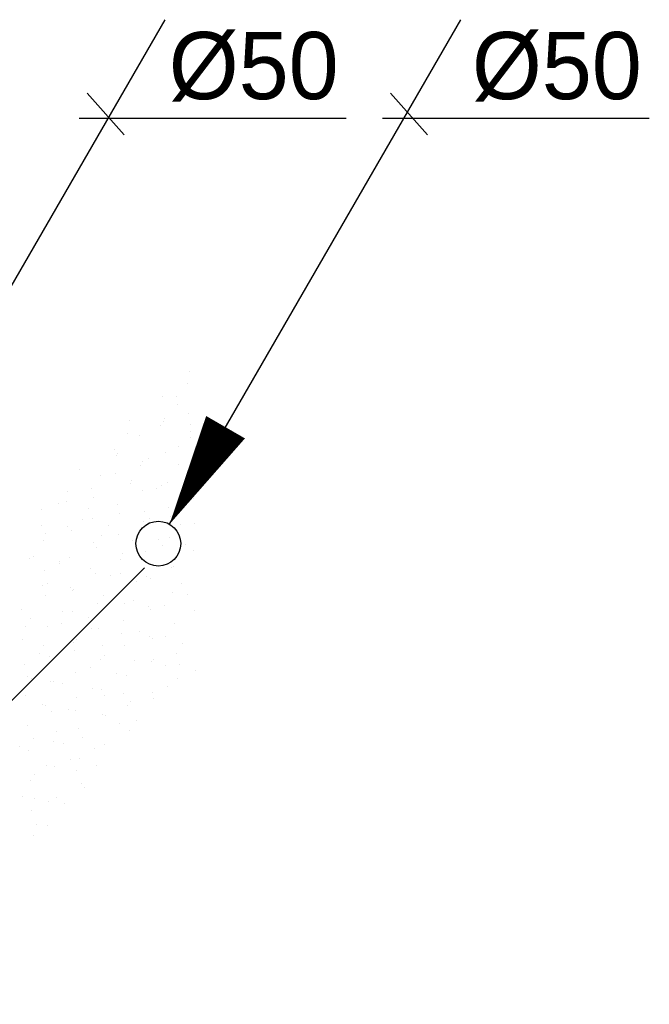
# Model space of a CAD drawing. Extents: x 9010 to 343255, y 15280 to 659207.
# Tile 44 of 76: x 84893 to 86579, y 44263 to 46900. Entities that reach past the tile are written whole.
import ezdxf

# ---------------------------------------------------------------- set-up
doc = ezdxf.new("R2010")
doc.units = 0
doc.header["$LTSCALE"] = 100
doc.linetypes.add('2322121', pattern=[2000, 1000, 1000])
doc.linetypes.add('CENTER4', pattern=[5, 3.125, -0.625, 0.625, -0.625])
doc.layers.get('0').update_dxf_attribs({"linetype": 'CONTINUOUS'})
for name, color, linetype in [('WL524---', 4, 'CONTINUOUS'), ('WL5627--', 4, 'CONTINUOUS'), ('WL570---_HARTLIJN', 7, 'CONTINUOUS')]:
    doc.layers.add(name, color=color, linetype=linetype)
doc.styles.add('BURO-018', font='BUROFONT.shx', dxfattribs={"height": 180})

# ---------------------------------------------------------------- blocks, each defined once
blk = doc.blocks.new('LDV3121')
at = {"color": 0, "linetype": 'CONTINUOUS'}
blk.add_line((0.25, 0.433), (6.75, 11.691), dxfattribs=at)
blk.add_lwpolyline([(0.25, 0.433, 0, 1, 0), (1.5, 2.598, 1, 1, 0)], format="xyseb", dxfattribs=at)
blk.add_circle((0, 0), 0.5, dxfattribs=at)

msp = doc.modelspace()

# ---------------------------------------------------------------- linework, layer by layer
at = {"layer": 'WL524---', "color": 4, "linetype": '2322121'}
msp.add_line((84057.8, 44263.2), (85227, 45432.3), dxfattribs=at)
at = {"layer": 'WL5627--', "color": 6}
for p, q in [((85346.8, 45958.8), (85346.8, 45958.8)), ((85341.7, 45926.7), (85341.7, 45926.7)), ((85275.5, 45890.4), (85275.5, 45890.4)), ((85312.6, 45890), (85312.6, 45890)), ((85315.3, 45870.2), (85315.3, 45870.2)), ((85187.5, 45825.7), (85187.5, 45825.7)), ((85281.1, 45830.7), (85281.1, 45830.7)), ((85345.9, 45846.1), (85345.9, 45846.1)), ((85268.9, 45812), (85268.9, 45812)), ((85279, 45824.1), (85279, 45824.1)), ((85350.3, 45798.3), (85350.3, 45798.3)), ((85350.8, 45815.3), (85350.8, 45815.3)), ((85182.8, 45792.5), (85182.8, 45792.5)), ((85212.9, 45786.2), (85212.9, 45786.2)), ((85349.4, 45779.8), (85349.4, 45779.8)), ((85146.7, 45749.9), (85146.7, 45749.9)), ((85319.3, 45756), (85319.3, 45756)), ((85151.3, 45733.2), (85151.3, 45733.2)), ((85155.9, 45737.1), (85155.9, 45737.1)), ((85237.4, 45723.4), (85237.4, 45723.4)), ((85283.3, 45741.8), (85283.3, 45741.8)), ((85053.1, 45695), (85053.1, 45695)), ((85217.1, 45705.5), (85217.1, 45705.5)), ((85221.1, 45717.8), (85221.1, 45717.8)), ((85318.8, 45709.7), (85318.8, 45709.7)), ((85353.7, 45697.5), (85353.7, 45697.5)), ((85109.5, 45678.9), (85109.5, 45678.9)), ((85150.2, 45683.6), (85150.2, 45683.6)), ((85357.5, 45681.3), (85357.5, 45681.3)), ((85084.1, 45645.7), (85084.1, 45645.7)), ((85189.5, 45658.5), (85189.5, 45658.5)), ((85191, 45665.2), (85191, 45665.2)), ((85259.3, 45643.2), (85259.3, 45643.2)), ((85272.4, 45651.5), (85272.4, 45651.5)), ((85287.5, 45661.2), (85287.5, 45661.2)), ((85021.5, 45635.7), (85021.5, 45635.7)), ((85091.3, 45620.3), (85091.3, 45620.3)), ((85220.6, 45639.2), (85220.6, 45639.2)), ((85353.9, 45637.8), (85353.9, 45637.8)), ((85358, 45616.8), (85358, 45616.8)), ((84950.9, 45587.4), (84950.9, 45587.4)), ((84996.5, 45603.9), (84996.5, 45603.9)), ((85017.9, 45609.4), (85017.9, 45609.4)), ((85078, 45590.3), (85078, 45590.3)), ((85154.5, 45601.3), (85154.5, 45601.3)), ((85291, 45594.8), (85291, 45594.8)), ((85059.8, 45561), (85059.8, 45561)), ((85088.3, 45565), (85088.3, 45565)), ((85159.4, 45576.6), (85159.4, 45576.6)), ((85227.7, 45583.8), (85227.7, 45583.8)), ((85240.9, 45562.9), (85240.9, 45562.9)), ((85297.5, 45568.5), (85297.5, 45568.5)), ((84950.2, 45545.7), (84950.2, 45545.7)), ((85021.4, 45543.1), (85021.4, 45543.1)), ((85129.5, 45545.7), (85129.5, 45545.7)), ((85224.9, 45556.9), (85224.9, 45556.9)), ((85322.3, 45549.2), (85322.3, 45549.2)), ((85361.4, 45550.5), (85361.4, 45550.5)), ((84961.5, 45522.8), (84961.5, 45522.8)), ((85031.6, 45532), (85031.6, 45532)), ((85113.1, 45518.4), (85113.1, 45518.4)), ((85158.7, 45520.6), (85158.7, 45520.6)), ((85265.9, 45509.1), (85265.9, 45509.1)), ((85295.3, 45512.6), (85295.3, 45512.6)), ((84955.3, 45505.1), (84955.3, 45505.1)), ((85091.8, 45498.7), (85091.8, 45498.7)), ((85098, 45486.3), (85098, 45486.3)), ((85194.5, 45504.7), (85194.5, 45504.7)), ((85275.9, 45491), (85275.9, 45491)), ((85335.7, 45493.8), (85335.7, 45493.8)), ((84918.6, 45457.1), (84918.6, 45457.1)), ((84930, 45463.5), (84930, 45463.5)), ((85025.7, 45460.8), (85025.7, 45460.8)), ((85167.7, 45471), (85167.7, 45471)), ((85229.1, 45476.2), (85229.1, 45476.2)), ((85357.4, 45477.3), (85357.4, 45477.3)), ((84999.8, 45448.2), (84999.8, 45448.2)), ((85000.1, 45443.4), (85000.1, 45443.4)), ((85081.5, 45429.8), (85081.5, 45429.8)), ((85162.2, 45454.3), (85162.2, 45454.3)), ((85299.6, 45431.9), (85299.6, 45431.9)), ((85304.1, 45434.5), (85304.1, 45434.5)), ((84959.5, 45424.5), (84959.5, 45424.5)), ((85096.1, 45416.4), (85096.1, 45416.4)), ((85136.2, 45411.6), (85136.2, 45411.6)), ((85162.9, 45416.1), (85162.9, 45416.1)), ((85232.6, 45409.9), (85232.6, 45409.9)), ((84953.7, 45385.2), (84953.7, 45385.2)), ((84968.2, 45388.8), (84968.2, 45388.8)), ((85029.9, 45380.1), (85029.9, 45380.1)), ((85205.9, 45396.3), (85205.9, 45396.3)), ((85244.4, 45402.4), (85244.4, 45402.4)), ((85325.8, 45388.7), (85325.8, 45388.7)), ((84963, 45358.1), (84963, 45358.1)), ((85035.1, 45371.5), (85035.1, 45371.5)), ((85038, 45373.5), (85038, 45373.5)), ((85116.6, 45357.9), (85116.6, 45357.9)), ((85166.5, 45372), (85166.5, 45372)), ((85303, 45365.6), (85303, 45365.6)), ((85342.4, 45359.8), (85342.4, 45359.8)), ((85100.3, 45335.7), (85100.3, 45335.7)), ((85174.4, 45337), (85174.4, 45337)), ((85198, 45344.2), (85198, 45344.2)), ((85236.9, 45327.6), (85236.9, 45327.6)), ((85279.5, 45330.5), (85279.5, 45330.5)), ((84896.8, 45320.2), (84896.8, 45320.2)), ((85006.4, 45314.2), (85006.4, 45314.2)), ((85033.4, 45313.8), (85033.4, 45313.8)), ((85076.2, 45298.8), (85076.2, 45298.8)), ((85244.1, 45321.6), (85244.1, 45321.6)), ((85360.9, 45316.8), (85360.9, 45316.8)), ((84908.2, 45276), (84908.2, 45276)), ((84922.1, 45296.6), (84922.1, 45296.6)), ((84967.3, 45275.9), (84967.3, 45275.9)), ((85003.6, 45282.9), (85003.6, 45282.9)), ((85170.7, 45291.3), (85170.7, 45291.3)), ((85307.3, 45283.3), (85307.3, 45283.3)), ((85085, 45269.3), (85085, 45269.3)), ((85103.8, 45269.4), (85103.8, 45269.4)), ((85166.5, 45255.6), (85166.5, 45255.6)), ((85212.6, 45262.3), (85212.6, 45262.3)), ((85241.2, 45247), (85241.2, 45247)), ((85282.4, 45246.9), (85282.4, 45246.9)), ((84901.1, 45239.5), (84901.1, 45239.5)), ((84957.2, 45224.7), (84957.2, 45224.7)), ((85037.7, 45231.5), (85037.7, 45231.5)), ((85044.6, 45239.5), (85044.6, 45239.5)), ((85114.4, 45224.1), (85114.4, 45224.1)), ((85174.2, 45225), (85174.2, 45225)), ((85247.9, 45241.9), (85247.9, 45241.9)), ((85329.3, 45228.2), (85329.3, 45228.2)), ((84946.4, 45201.3), (84946.4, 45201.3)), ((84971.5, 45195.2), (84971.5, 45195.2)), ((85038.6, 45211), (85038.6, 45211)), ((85120.1, 45197.4), (85120.1, 45197.4)), ((85311.6, 45202.6), (85311.6, 45202.6)), ((84904.6, 45173.2), (84904.6, 45173.2)), ((85108.1, 45187.1), (85108.1, 45187.1)), ((85201.5, 45183.7), (85201.5, 45183.7)), ((85244.6, 45180.6), (85244.6, 45180.6)), ((85250.8, 45187.6), (85250.8, 45187.6)), ((85283, 45170), (85283, 45170)), ((85320.6, 45172.3), (85320.6, 45172.3)), ((84914.9, 45142), (84914.9, 45142)), ((85041.9, 45150.8), (85041.9, 45150.8)), ((85082.8, 45164.8), (85082.8, 45164.8)), ((85152.6, 45149.4), (85152.6, 45149.4)), ((85178.5, 45142.7), (85178.5, 45142.7)), ((85364.4, 45156.3), (85364.4, 45156.3)), ((84925.7, 45136.1), (84925.7, 45136.1)), ((84975, 45128.9), (84975, 45128.9)), ((84984.6, 45126.6), (84984.6, 45126.6)), ((85007.1, 45122.4), (85007.1, 45122.4)), ((85289, 45112.9), (85289, 45112.9)), ((85315, 45136.3), (85315, 45136.3)), ((84908.9, 45091), (84908.9, 45091)), ((85088.5, 45108.8), (85088.5, 45108.8)), ((85112.3, 45106.4), (85112.3, 45106.4)), ((85121.1, 45090.1), (85121.1, 45090.1)), ((85170, 45095.1), (85170, 45095.1)), ((85248.9, 45098.4), (85248.9, 45098.4)), ((84953.1, 45067.3), (84953.1, 45067.3)), ((84960.7, 45064.2), (84960.7, 45064.2)), ((85045.4, 45084.5), (85045.4, 45084.5)), ((85182.8, 45062), (85182.8, 45062)), ((85190.8, 45074.8), (85190.8, 45074.8)), ((85251.4, 45081.4), (85251.4, 45081.4)), ((84979.3, 45046.6), (84979.3, 45046.6)), ((85022.8, 45051.9), (85022.8, 45051.9)), ((85042.2, 45050.5), (85042.2, 45050.5)), ((85115.8, 45040.1), (85115.8, 45040.1)), ((85123.6, 45036.8), (85123.6, 45036.8)), ((84913.1, 45010.3), (84913.1, 45010.3)), ((85159.3, 45015.4), (85159.3, 45015.4)), ((85205, 45023.2), (85205, 45023.2)), ((84991.3, 44992.6), (84991.3, 44992.6)), ((85049.7, 45002.2), (85049.7, 45002.2)), ((85186.2, 44995.7), (85186.2, 44995.7)), ((84893.1, 44954.5), (84893.1, 44954.5)), ((84929.2, 44975.6), (84929.2, 44975.6)), ((84983.5, 44965.9), (84983.5, 44965.9)), ((85010.6, 44961.9), (85010.6, 44961.9)), ((85061.1, 44977.3), (85061.1, 44977.3)), ((85120.1, 44957.8), (85120.1, 44957.8)), ((84916.6, 44944), (84916.6, 44944)), ((85092.1, 44948.3), (85092.1, 44948.3)), ((84964.2, 44903.7), (84964.2, 44903.7)), ((85029.5, 44917.9), (85029.5, 44917.9)), ((85053.9, 44921.5), (85053.9, 44921.5)), ((85099.3, 44902.6), (85099.3, 44902.6)), ((84931.3, 44879.8), (84931.3, 44879.8)), ((84987, 44899.6), (84987, 44899.6)), ((85045.7, 44890), (85045.7, 44890)), ((84920.9, 44861.7), (84920.9, 44861.7)), ((85057.4, 44855.2), (85057.4, 44855.2)), ((85067.7, 44843.3), (85067.7, 44843.3)), ((84899.7, 44820.4), (84899.7, 44820.4)), ((84932.7, 44815.1), (84932.7, 44815.1)), ((84969.5, 44805.1), (84969.5, 44805.1)), ((84991.3, 44817.3), (84991.3, 44817.3)), ((85014.1, 44801.4), (85014.1, 44801.4)), ((84925.1, 44781), (84925.1, 44781)), ((84938, 44745.8), (84938, 44745.8)), ((84967.8, 44743.2), (84967.8, 44743.2)), ((84928.6, 44714.7), (84928.6, 44714.7))]:
    msp.add_line(p, q, dxfattribs=at)
at = {"layer": 'WL570---_HARTLIJN', "color": 1, "linetype": 'CONTINUOUS'}
for p, q in [((85073.8, 46702.9), (85173, 46591.3)), ((85885.6, 46702.9), (85984.8, 46591.3)), ((85767.4, 46635.4), (85052.4, 46635.4)), ((86579.2, 46635.4), (85864.3, 46635.4))]:
    msp.add_line(p, q, dxfattribs=at)

# ---------------------------------------------------------------- block references
at = {"layer": 'WL524---', "color": 2, "xscale": 120, "yscale": 120, "zscale": 120}
for p in [(84472.1, 45496.8), (85264.2, 45496.8)]:
    msp.add_blockref('LDV3121', p, dxfattribs=at)

# ---------------------------------------------------------------- texts
at = {"layer": 'WL570---_HARTLIJN', "color": 1, "linetype": 'CENTER4', "style": 'BURO-018'}
for p in [(85292.2, 46686.9), (86104.1, 46686.9)]:
    msp.add_text('%%c50', height=180, dxfattribs=at).set_placement(p)

doc.saveas('drawing.dxf')
